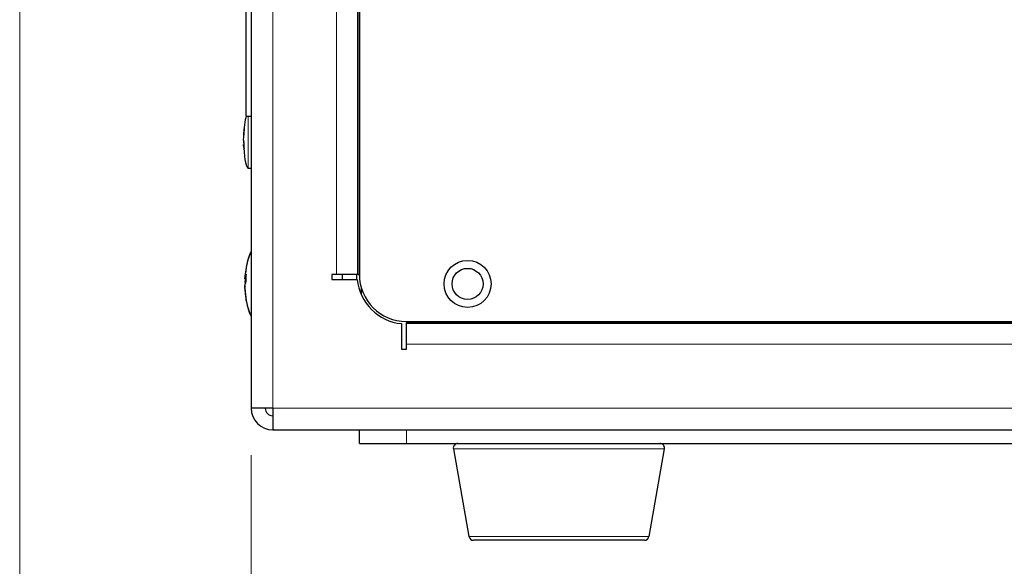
# Model space of a CAD drawing. Header units: millimetres. Extents: x 1 to 419, y 2 to 295.
# Tile 20 of 56: x 97 to 118, y 130 to 142. Entities that reach past the tile are written whole.
import ezdxf

# ---------------------------------------------------------------- set-up
doc = ezdxf.new("R2010")
doc.units = ezdxf.units.MM
doc.styles.add('SLDTEXTSTYLE0', font='TXT', dxfattribs={"width": 0.605})
doc.dimstyles.new('SLDDIMSTYLE1', dxfattribs={"dimtxt": 2.5, "dimasz": 3, "dimexe": 0, "dimexo": 0.0625, "dimtad": 1, "dimlfac": 5, "dimrnd": 1e-09, "dimzin": 12, "dimdsep": 46, "dimtxsty": 'SLDTEXTSTYLE0', "dimsah": 1, "dimcen": 0.09, "dimadec": 0, "dimazin": 3, "dimtfac": 1, "dimtofl": 0, "dimtmove": 0, "dimatfit": 3, "dimfxl": 1, "dimfrac": 2, "dimtolj": 1, "dimtzin": 12, "dimarcsym": 0})
doc.dimstyles.new('SLDDIMSTYLE4', dxfattribs={"dimtxt": 2.5, "dimasz": 3, "dimexe": 0, "dimexo": 0.0625, "dimtad": 1, "dimdec": 0, "dimlfac": 5, "dimrnd": 1e-09, "dimzin": 12, "dimdsep": 46, "dimtxsty": 'SLDTEXTSTYLE0', "dimsah": 1, "dimcen": 0.09, "dimadec": 0, "dimazin": 3, "dimtfac": 1, "dimtofl": 0, "dimtmove": 0, "dimatfit": 3, "dimfxl": 1, "dimfrac": 2, "dimtolj": 1, "dimtzin": 12, "dimarcsym": 0})

# ---------------------------------------------------------------- blocks, each defined once
blk = doc.blocks.new('_D_6')
at = {"color": 7, "linetype": 'Continuous', "lineweight": 18}
for p, q in [((96.86, 149.015), (96.86, 109.758)), ((179.813, 136.229), (179.813, 109.758)), ((96.86, 110.758), (179.813, 110.758))]:
    blk.add_line(p, q, dxfattribs=at)
for points in [[(96.86, 110.758), (99.86, 110.258), (99.86, 111.258)], [(179.813, 110.758), (176.813, 111.258), (176.813, 110.258)]]:
    blk.add_solid(points, dxfattribs=at)
at = {"color": 7, "linetype": 'Continuous', "lineweight": 18, "char_height": 2.5, "attachment_point": 1, "style": 'SLDTEXTSTYLE0'}
for s, insert in [('mm (16,3 in)', (132.024, 113.98)), ('415', (125.358, 113.98))]:
    blk.add_mtext(s, dxfattribs=dict(at, insert=insert))
blk = doc.blocks.new('_D_7')
at = {"color": 7, "linetype": 'Continuous', "lineweight": 18}
for p, q in [((101.778, 132.309), (101.778, 119.501)), ((172.978, 132.189), (172.978, 119.501)), ((101.778, 120.501), (172.978, 120.501))]:
    blk.add_line(p, q, dxfattribs=at)
for points in [[(101.778, 120.501), (104.778, 120.001), (104.778, 121.001)], [(172.978, 120.501), (169.978, 121.001), (169.978, 120.001)]]:
    blk.add_solid(points, dxfattribs=at)
at = {"color": 7, "linetype": 'Continuous', "lineweight": 18, "char_height": 2.5, "attachment_point": 1, "style": 'SLDTEXTSTYLE0'}
for s, insert in [('mm (14 in)', (132.498, 123.724)), ('356', (125.831, 123.724))]:
    blk.add_mtext(s, dxfattribs=dict(at, insert=insert))

msp = doc.modelspace()

# ---------------------------------------------------------------- linework, layer by layer
at = {"color": 7, "linetype": 'Continuous', "lineweight": 25}
for p, q in [((101.778, 157.1889), (101.778, 133.3089)), ((104.078, 154.3489), (104.078, 136.1489)), ((101.6738, 139.5089), (101.6738, 141.9008)), ((101.6738, 139.5089), (101.778, 139.5089)), ((101.6281, 139.2405), (101.6188, 139.0688)), ((101.6281, 139.189), (101.6281, 139.2405)), ((101.6281, 138.9359), (101.6188, 139.0174)), ((101.6221, 138.9889), (101.6188, 138.9604)), ((101.6188, 138.9604), (101.6214, 138.909)), ((101.6253, 138.9604), (101.6188, 138.9604)), ((101.6281, 138.8275), (101.6281, 138.9359)), ((101.6221, 138.8492), (101.6188, 138.909)), ((101.6281, 138.909), (101.6188, 138.909)), ((101.7178, 138.4089), (101.778, 138.4089)), ((101.6571, 136.1561), (101.6633, 136.2204)), ((101.6467, 136.0529), (101.6575, 136.1614)), ((101.6748, 136.1531), (101.6467, 136.0529)), ((101.6553, 136.0703), (101.6467, 135.9935)), ((101.6748, 136.0529), (101.6467, 136.0529)), ((101.6748, 136.0045), (101.6748, 136.1531)), ((103.5946, 136.1489), (103.4896, 136.1489)), ((103.4896, 136.1489), (103.4896, 136.0439)), ((103.4896, 136.0439), (104.0332, 136.0439)), ((104.039, 136.1489), (103.5946, 136.1489)), ((103.7178, 136.0439), (103.7178, 136.1489)), ((104.0178, 136.1489), (104.0178, 136.0439)), ((104.0497, 136.1489), (104.039, 136.1489)), ((104.0497, 136.1489), (104.078, 136.1489)), ((101.6467, 135.9935), (101.6578, 135.9489)), ((101.67, 135.9935), (101.6467, 135.9935)), ((101.6467, 135.8826), (101.6605, 135.9064)), ((101.6748, 135.6536), (101.6467, 135.9043)), ((101.6575, 135.7955), (101.6467, 135.8948)), ((101.6597, 135.76), (101.6467, 135.8826)), ((104.1178, 135.8696), (104.1178, 135.724)), ((101.6748, 135.5942), (101.6748, 135.6536)), ((104.973, 135.1042), (104.973, 134.5605)), ((105.078, 135.1489), (169.678, 135.1489)), ((105.078, 135.1489), (105.078, 135.1206)), ((105.078, 135.1099), (105.078, 135.1206)), ((105.078, 134.6655), (105.078, 135.1099)), ((104.973, 134.5605), (105.078, 134.5605)), ((105.078, 134.5605), (105.078, 134.6655)), ((102.238, 133.3089), (101.778, 133.3089)), ((102.238, 133.3089), (102.238, 132.8498)), ((102.238, 132.8498), (102.238, 132.8489)), ((102.2663, 132.8489), (102.238, 132.8489)), ((102.2663, 132.8489), (172.8005, 132.8489)), ((104.078, 132.5612), (104.078, 132.8489)), ((104.078, 132.5612), (105.078, 132.5612)), ((105.078, 132.5612), (169.678, 132.5612)), ((106.0754, 132.4439), (106.4034, 130.5839)), ((110.2326, 130.5839), (110.5605, 132.4439)), ((106.94, 130.5012), (106.5019, 130.5012)), ((110.1341, 130.5012), (106.94, 130.5012))]:
    msp.add_line(p, q, dxfattribs=at)
at = {"color": 8, "linetype": 'Continuous', "lineweight": 18}
for p, q in [((102.238, 133.3089), (102.238, 157.1889)), ((103.5946, 136.1489), (103.5946, 154.3489)), ((104.039, 136.1489), (104.039, 154.3489)), ((104.0497, 154.3489), (104.0497, 136.1489)), ((101.7178, 138.4089), (101.7178, 139.5089)), ((105.078, 135.1206), (169.678, 135.1206)), ((169.678, 135.1099), (105.078, 135.1099)), ((169.678, 134.6655), (105.078, 134.6655)), ((102.238, 133.3089), (172.778, 133.3089)), ((105.078, 132.5612), (105.078, 132.8489)), ((106.6164, 132.4439), (106.0754, 132.4439)), ((110.5605, 132.4439), (106.6164, 132.4439)), ((106.4034, 130.5839), (106.8653, 130.5839)), ((106.8653, 130.5839), (110.2326, 130.5839))]:
    msp.add_line(p, q, dxfattribs=at)
at = {"color": 7, "linetype": 'Continuous', "lineweight": 25}
for radius in [0.5, 0.33]:
    msp.add_circle((106.378, 135.9489), radius, dxfattribs=at)
for centre, radius, start, end in [((105.078, 136.1489), 1.05, 185.73917, 264.26083), ((105.078, 136.1489), 1, 180, 270), ((102.238, 133.3089), 0.46, 180, 270), ((102.238, 133.3089), 0.16, 180, 270), ((102.2663, 133.3089), 0.46, 266.4748, 270), ((106.1739, 132.4612), 0.1, 90, 190), ((110.462, 132.4612), 0.1, 350, 90), ((106.5019, 130.6012), 0.1, 190, 270), ((110.1341, 130.6012), 0.1, 270, 350)]:
    msp.add_arc(centre, radius, start, end, dxfattribs=at)
for centre, major_axis, ratio, start_param, end_param in [((101.7178, 138.9889), (0, 0.58), 0.1724138, 0.4555987, 1.4304298), ((101.7178, 138.9889), (0, -0.58), 0.1724138, 4.9735108, 6.2831853), ((102.0178, 135.9489), (0, 0.9), 0.4155556, 0.6959836, 1.3251853), ((102.0178, 135.9489), (0, 0.9), 0.4155556, 0.6959836, 1.1796641), ((102.0178, 135.9489), (0, 0.9), 0.4155556, 0.6959836, 1.1397607), ((102.0178, 135.9489), (0, 0.9), 0.4155556, 1.1397607, 1.2534835), ((102.0178, 135.9489), (0, -0.9), 0.4155556, 4.9615392, 5.5872017), ((102.0178, 135.9489), (0, -0.9), 0.4155556, 5.1259986, 5.5872017), ((102.0178, 135.9489), (0, -0.9), 0.4155556, 5.1379372, 5.5872017)]:
    msp.add_ellipse(centre, major_axis=major_axis, ratio=ratio, start_param=start_param, end_param=end_param, dxfattribs=at)
for points, knots in [([(101.6188, 139.0174), (101.6205, 139.0681), (101.6225, 139.1254), (101.6276, 139.1825), (101.6281, 139.189)], [0, 0, 0, 0, 0.8862642, 1, 1, 1, 1]), ([(101.6188, 138.909), (101.6205, 138.8848), (101.6225, 138.8577), (101.6276, 138.8305), (101.6281, 138.8275)], [0, 0, 0, 0, 0.8862642, 1, 1, 1, 1]), ([(101.6467, 135.9043), (101.6515, 135.9322), (101.6572, 135.9658), (101.6723, 135.9989), (101.6748, 136.0045)], [0, 0, 0, 0, 0.8312431, 1, 1, 1, 1]), ([(101.6467, 135.8449), (101.6515, 135.7751), (101.6572, 135.6911), (101.6723, 135.6082), (101.6748, 135.5942)], [0, 0, 0, 0, 0.8312431, 1, 1, 1, 1])]:
    msp.add_open_spline(points, degree=3, knots=knots, dxfattribs=at)

# ---------------------------------------------------------------- dimensions: what is measured, and where the dimension line sits
at = {"color": 7, "linetype": 'Continuous', "lineweight": 18}
for base, p1, p2, text, dimstyle, picture, middle in [((179.8134, 110.7575), (96.8602, 150.0152), (179.8134, 137.2289), '<> mm (16,3 in)', 'SLDDIMSTYLE4', '_D_6', (138.3368, 110.7575)), ((172.978, 120.5012), (101.778, 133.3089), (172.978, 133.1889), '<> mm (14 in)', 'SLDDIMSTYLE1', '_D_7', (137.378, 120.5012))]:
    dim = msp.add_linear_dim(base=base, p1=p1, p2=p2, text=text, dimstyle=dimstyle, dxfattribs=at)
    dim.commit()
    dim.dimension.update_dxf_attribs({"geometry": picture, "text_midpoint": middle, "dimtype": 160})

doc.saveas('drawing.dxf')
